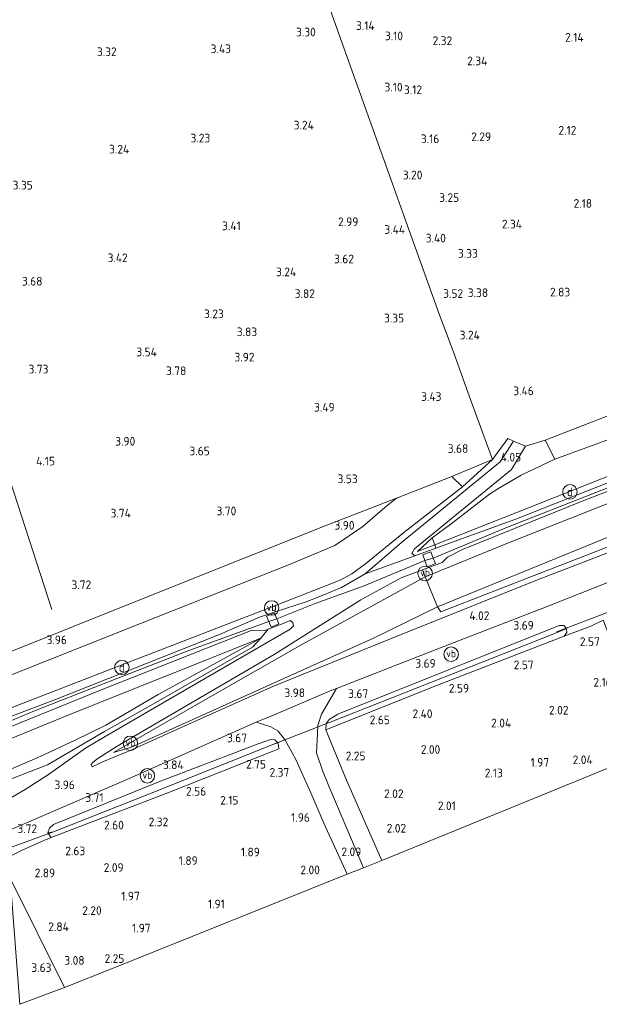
# Model space of a CAD drawing. Extents: x 141961 to 144947, y 416202 to 417778.
# Tile 15 of 122: x 142736 to 142856, y 416650 to 416854. Entities that reach past the tile are written whole.
import ezdxf
from ezdxf.enums import TextEntityAlignment as Align
from ezdxf.lldxf.tags import DXFTag

# ---------------------------------------------------------------- set-up
doc = ezdxf.new("R2010")
doc.units = 0
for name, color, linetype, lineweight in [('B-ME-GR-GRAS-GV', 60, 'Continuous', 13), ('B-ME-GR-HAAG-G', 90, 'GR-HAAG1', 13), ('B-ME-GW-TALUD_KRUIN-G', 90, 'Continuous', 18), ('B-ME-GW-TALUD_TEEN-G', 90, 'Continuous', 18), ('B-ME-IE-MEUBILAIR_DIJKPAAL-S', 7, 'Continuous', 25), ('B-ME-IE-TERREINAFSCHEIDING_DOORGANG-G', 210, 'Continuous', 18), ('B-ME-IE-TERREINAFSCHEIDING_KUNSTMATIG_HEKWERK-G', 20, 'IE-TERREINAFSCHEIDING-KUNSTMATIG', 18), ('B-ME-KG-GRENS_OPNAME-G', 210, 'KG-OPNAME', 18), ('B-ME-KW-KUNSTWERK_DUIKER-G', 170, 'Continuous', 18), ('B-ME-OG-HOOGTEPUNT-S', 7, 'Continuous', 25), ('B-ME-OG-TERREIN_GROEN_TUIN-GV', 7, 'Continuous', 18), ('B-ME-OG-WATER_GREPPEL-G', 160, 'Continuous', 18), ('B-ME-OG-WATER_SLOOT-G', 120, 'Continuous', 18), ('B-ME-VH-VERHARDING_ASFALT-GV', 252, 'Continuous', 18), ('B-ME-VH-VERHARDING_HALFVERHARDING-GV', 252, 'Continuous', 18), ('B-ME-VH-VERHARDING_ROOSTER-GV', 252, 'Continuous', 18), ('B-ME-VH-VERHARDING_STRAATBAKSTEEN-GV', 252, 'Continuous', 18), ('B-ME-VW-VERKEERSTEKEN_DRAAGCONSTRUCTIE-S', 7, 'Continuous', 25), ('B-ME-WH-WINTERBED-G', 150, 'WH-WINTERBED', 18)]:
    doc.layers.add(name, color=color, linetype=linetype, lineweight=lineweight)
doc.styles.add('NLCS-ISO', font='NLCS-ISO.ttf')
doc.styles.add('NLCS-ISO-ANNOTATIVE-T18', font='NLCS-ISO.ttf', dxfattribs={"height": 1.8})
doc.styles.get("Standard").update_dxf_attribs({"font": 'arial.ttf'})
doc.linetypes.add('GR-HAAG1', pattern='A,6,[176,NLCS.SHX,S=0.125,R=0,X=0,Y=0],-2', length=8)
doc.linetypes.add('IE-TERREINAFSCHEIDING-KUNSTMATIG', pattern='A,4,[82,NLCS.SHX,S=0.75,R=90,X=0,Y=0],4,-2', length=10)
tags = doc.linetypes.add('KG-OPNAME', pattern='A,5.5,-2,["O",Standard,S=1.8,R=0,X=-0.5,Y=-0.9],-2,5.5,-2,[5,NLCS.SHX,S=0.75,R=0,X=0,Y=0],-2', length=19).pattern_tags.tags
tags[6] = DXFTag(74, 10)
tags = doc.linetypes.add('WH-WINTERBED', pattern='A,6,-3.5,["WB",Standard,S=1.8,R=0,X=-1.5,Y=-0.9],-3.5,6,-3.5,6,-3.5,6,-3.5,6,-3.5', length=51).pattern_tags.tags
tags[6] = DXFTag(74, 10)

# ---------------------------------------------------------------- blocks, each defined once
blk = doc.blocks.new('SAL-HOOGTELABEL-SO')
at = {"color": 0, "linetype": 'ByBlock', "lineweight": -2, "style": 'NLCS-ISO-ANNOTATIVE-T18'}
blk.add_attdef('HOOGTE', text='', height=1.8, dxfattribs=at).set_placement((2.79, 0), align=Align.RIGHT)
blk = doc.blocks.new('SIE-DIJKPAAL-SO')
at = {"color": 0, "linetype": 'ByBlock', "lineweight": 18}
blk.add_circle((0, 0), 1.5, dxfattribs=at)
at = {"color": 0, "linetype": 'ByBlock', "lineweight": 18, "style": 'NLCS-ISO'}
blk.add_text('d', height=1.8, dxfattribs=at).set_placement((0, 0), align=Align.MIDDLE_CENTER)
blk = doc.blocks.new('SIE-WEG_PAAL_VERKEERSBORD-SO')
at = {"color": 0, "linetype": 'ByBlock', "lineweight": 18}
blk.add_circle((0, 0), 1.5, dxfattribs=at)
at = {"color": 0, "linetype": 'ByBlock', "lineweight": 18, "style": 'NLCS-ISO'}
blk.add_text('vb', height=1.5, dxfattribs=at).set_placement((0, 0.13), align=Align.MIDDLE_CENTER)

msp = doc.modelspace()

# ---------------------------------------------------------------- linework, layer by layer
at = {"layer": 'B-ME-GR-GRAS-GV'}
for points in [[(142764.52, 416735.22, 4.04), (142729.61, 416721.26, 4.13), (142725.21, 416783.89, 3.71), (142711.35, 416927.45, 3.47), (142739.3, 416937.15, 3.48), (142767.26, 416946.85, 3.48), (142774.38, 416928.01, 3.48), (142781.56, 416907.84, 3.28), (142789.36, 416886.23, 3.46), (142797.42, 416863.67, 3.44), (142805.96, 416839.61, 3.24), (142813.02, 416819.95, 3.19), (142815.46, 416813.15, 3.53), (142822.66, 416793.11, 3.65), (142825.8, 416784.68, 3.28), (142828.39, 416777.51, 3.53), (142830.51, 416771.66, 3.74), (142833.72, 416762.79, 4.05), (142825.32, 416759.27, 3.96), (142813.87, 416754.81, 3.96), (142799.43, 416749.19, 3.95)], [(142858.18, 416746.89, 4.17), (142822.37, 416732.3, 4.2), (142819.81, 416738.49, 6.62), (142837.05, 416745.56, 6.55), (142859.89, 416754.61, 6.54), (142882.72, 416763.66, 6.54), (142911.42, 416774.57, 6.52), (142940.12, 416785.48, 6.49), (142977.25, 416797.68, 6.51), (143014.39, 416809.89, 6.53), (143052.62, 416820.64, 6.48), (143089.77, 416830.58, 6.51), (143090.05, 416823.5, 4.16), (143069.35, 416818.38, 4.2), (143048.66, 416813.25, 4.23), (143030.95, 416808.07, 4.11), (142997.47, 416797.49, 4.19), (142963.98, 416786.91, 4.28), (142943.27, 416779.39, 4.14), (142917.81, 416770.45, 4.15), (142894, 416761.48, 4.13)], [(142795.18, 416733.29, 6.5), (142788.76, 416731.26, 6.63), (142788.78, 416732.52, 6.63), (142802.17, 416737.81, 6.51), (142804.6, 416739.14, 6.57), (142807.43, 416741.16, 6.51), (142815.4, 416747.65, 6.28), (142827.54, 416757.13, 4.79), (142833.72, 416762.79, 4.05), (142836.92, 416767.14, 3.73), (142838.11, 416766.6, 3.68), (142835.36, 416762.29, 4.07), (142814.91, 416745.61, 6.39), (142807.36, 416739.08, 6.45), (142802.46, 416736.25, 6.41), (142798.49, 416734.64, 6.44)], [(142821.28, 416746.56, 5.97), (142818.23, 416743.76, 6.55), (142821.78, 416745.12, 6.66), (142822.04, 416744.4, 6.61), (142817.63, 416742.81, 6.61), (142817.03, 416743.31, 6.54), (142817.57, 416744.3, 6.37), (142837.69, 416760.76, 4.13), (142840.59, 416765.59, 3.87), (142844.64, 416766.8, 3.88), (142846.68, 416762.9, 3.97), (142839.71, 416759.56, 4.17), (142834.85, 416756.74, 4.55), (142833.15, 416755.59, 4.63), (142825.17, 416749.47, 5.5)], [(142833.72, 416762.79, 4.05), (142827.54, 416757.13, 4.79), (142825.32, 416759.27, 3.96)], [(142759.69, 416721.26, 6.52), (142730.6, 416710, 6.41), (142730.04, 416716.58, 4.08), (142760.87, 416728.8, 4), (142791.7, 416741.02, 3.91), (142801.07, 416744.98, 3.94), (142806.9, 416748.89, 3.94), (142811.47, 416752.82, 3.96), (142813.87, 416754.81, 3.96), (142825.32, 416759.27, 3.96), (142827.54, 416757.13, 4.79), (142815.4, 416747.65, 6.28), (142807.43, 416741.16, 6.51), (142804.6, 416739.14, 6.57), (142802.17, 416737.81, 6.51), (142788.78, 416732.52, 6.63)], [(142760.87, 416728.8, 4), (142730.04, 416716.58, 4.08), (142729.61, 416721.26, 4.13), (142764.52, 416735.22, 4.04), (142799.43, 416749.19, 3.95), (142813.87, 416754.81, 3.96), (142811.47, 416752.82, 3.96), (142806.9, 416748.89, 3.94), (142801.07, 416744.98, 3.94), (142791.7, 416741.02, 3.91)], [(142821.78, 416745.12, 6.66), (142818.23, 416743.76, 6.55), (142821.28, 416746.56, 5.97)], [(142758.96, 416703.17, 4.13), (142755.23, 416702.09, 4.22), (142774.81, 416713.33, 5.24), (142794.38, 416724.56, 6.26), (142819.81, 416738.49, 6.62), (142822.37, 416732.3, 4.2), (142809.08, 416725.8, 4.22), (142789.12, 416716.78, 4.1)], [(142742.86, 416712.95, 6.54), (142730.81, 416708.34, 6.44), (142730.6, 416710, 6.41), (142759.69, 416721.26, 6.52), (142788.78, 416732.52, 6.63), (142788.76, 416731.26, 6.63), (142785.52, 416730.12, 6.63), (142777.18, 416726.57, 6.52)], [(142736.96, 416694.43, 3.95), (142732.01, 416691.52, 3.92), (142731.75, 416695.76, 4.14), (142741.55, 416699.55, 4.14), (142753.41, 416706.45, 4.43), (142763.98, 416712.48, 5.28), (142784.05, 416723.89, 6.29), (142785.77, 416725.78, 6.62), (142787.28, 416727.61, 6.51), (142790.4, 416728.79, 6.5), (142791.83, 416729.43, 6.53), (142792.37, 416729.01, 6.46), (142792.55, 416728.34, 6.41), (142791.82, 416727.61, 6.45), (142772.66, 416716.49, 5.39), (142753.51, 416705.37, 4.33), (142749.47, 416702.96, 4.2), (142741.78, 416697.51, 3.99)], [(142867.29, 416702.81, 2.2), (142810.86, 416679.72, 2.21), (142803.52, 416696.33, 2.24), (142799.2, 416706.8, 3.27), (142821.08, 416715.56, 3.06), (142848.57, 416726.16, 3.17), (142850.27, 416726.84, 3.1), (142854.11, 416728.28, 3.23), (142856.68, 416729.51, 3.02), (142859.82, 416721.39, 2.29)], [(142800.15, 416708.34, 2.87), (142799.32, 416708.08, 3.28), (142799.89, 416708.95, 3.46), (142801.68, 416710, 3.44), (142824.61, 416719.19, 3.48), (142847.54, 416728.39, 3.52), (142848.49, 416728.43, 3.23), (142849.08, 416727.75, 3.24), (142847.13, 416726.93, 2.99), (142833.91, 416721.69, 2.99), (142813.26, 416713.56, 2.87)], [(142787.28, 416727.61, 6.51), (142785.77, 416725.78, 6.62), (142765.88, 416717.85, 6.59), (142746, 416709.92, 6.55), (142731.3, 416703.86, 6.3), (142731.05, 416706.3, 6.44), (142752.87, 416715.11, 6.45), (142783.94, 416727.46, 6.51), (142786.61, 416727.39, 6.52)], [(142821.08, 416715.56, 3.06), (142799.2, 416706.8, 3.27), (142799.32, 416708.08, 3.28), (142800.15, 416708.34, 2.87), (142813.26, 416713.56, 2.87), (142833.91, 416721.69, 2.99), (142847.13, 416726.93, 2.99), (142849.08, 416727.75, 3.24), (142849.15, 416726.93, 3.22), (142848.57, 416726.16, 3.17)], [(142740.03, 416701.28, 4.16), (142731.8, 416697.66, 4.22), (142731.3, 416703.86, 6.3), (142746, 416709.92, 6.55), (142765.88, 416717.85, 6.59), (142785.77, 416725.78, 6.62), (142777.58, 416721.22, 6.08), (142764.47, 416714.09, 5.31), (142753.64, 416707.78, 4.74), (142747.28, 416704.66, 4.36)], [(142741.55, 416699.55, 4.14), (142731.75, 416695.76, 4.14), (142731.8, 416697.66, 4.22), (142740.03, 416701.28, 4.16), (142747.28, 416704.66, 4.36), (142753.64, 416707.78, 4.74), (142764.47, 416714.09, 5.31), (142777.58, 416721.22, 6.08), (142785.77, 416725.78, 6.62), (142784.05, 416723.89, 6.29), (142763.98, 416712.48, 5.28), (142753.41, 416706.45, 4.43)], [(142790.7, 416704.79, 3.35), (142789.28, 416704.1, 3.23), (142788.67, 416704.69, 3.39), (142787.75, 416704.78, 3.47), (142785.19, 416703.9, 3.54), (142764.99, 416696.17, 3.68), (142742.81, 416687.16, 3.68), (142741.98, 416686.41, 3.62), (142741.61, 416685.42, 3.73), (142742.34, 416684.49, 3.36), (142740.83, 416683.85, 3.63), (142736.33, 416681.82, 3.52), (142733.67, 416680.57, 3.73), (142732.58, 416685.52, 3.79), (142758.47, 416696.69, 3.83), (142784.81, 416708.37, 3.85), (142787.86, 416707.44, 3.78), (142789.29, 416706.55, 3.65)], [(142755.52, 416657.55, 2.2), (142745.12, 416653.38, 3.46), (142733.84, 416676.03, 3.68), (142733.67, 416680.57, 3.73), (142736.33, 416681.82, 3.52), (142740.83, 416683.85, 3.63), (142742.34, 416684.49, 3.36), (142766.49, 416693.76, 3.28), (142789.52, 416702.88, 3.13), (142789.43, 416703.53, 3.21), (142789.28, 416704.1, 3.23), (142790.7, 416704.79, 3.35), (142793.01, 416700.62, 2.94), (142796.11, 416693.71, 2.56), (142798.83, 416687.47, 2.37), (142803.64, 416676.85, 2.22)], [(142742.84, 416685.63, 3.02), (142741.61, 416685.42, 3.73), (142741.98, 416686.41, 3.62), (142742.81, 416687.16, 3.68), (142764.99, 416696.17, 3.68), (142785.19, 416703.9, 3.54), (142787.75, 416704.78, 3.47), (142788.67, 416704.69, 3.39), (142789.28, 416704.1, 3.23), (142788.26, 416703.73, 3.02), (142766.03, 416694.82, 3.02)], [(142766.49, 416693.76, 3.28), (142742.34, 416684.49, 3.36), (142741.61, 416685.42, 3.73), (142742.84, 416685.63, 3.02), (142766.03, 416694.82, 3.02), (142788.26, 416703.73, 3.02), (142789.28, 416704.1, 3.23), (142789.43, 416703.53, 3.21), (142789.52, 416702.88, 3.13)]]:
    msp.add_polyline3d(points, close=True, dxfattribs=at)
for points in [[(142898.29, 416874.7, 2.43), (142907.92, 416845.16, 2.42), (142912.64, 416831.28, 2.61), (142917, 416818.06, 3.09), (142919.7, 416809.5, 3.74), (142922.14, 416801.49, 4.02), (142923.38, 416797.86, 4.09), (142923.62, 416797.32, 3.94), (142904.76, 416790.07, 3.85), (142885.89, 416782.81, 3.75), (142865.27, 416774.8, 3.82), (142844.64, 416766.8, 3.88), (142840.59, 416765.59, 3.87), (142838.11, 416766.6, 3.68), (142836.92, 416767.14, 3.73), (142833.72, 416762.79, 4.05), (142830.51, 416771.66, 3.74), (142828.39, 416777.51, 3.53), (142825.8, 416784.68, 3.28), (142822.66, 416793.11, 3.65), (142815.46, 416813.15, 3.53), (142813.02, 416819.95, 3.19), (142805.96, 416839.61, 3.24), (142797.42, 416863.67, 3.44)], [(142977.72, 416811.17, 4.02), (142952.86, 416802.96, 4.02), (142930.62, 416794.61, 4.08), (142908.38, 416786.27, 4.15), (142885.34, 416777.43, 4.05), (142862.3, 416768.58, 3.95), (142846.68, 416762.9, 3.97), (142844.64, 416766.8, 3.88), (142865.27, 416774.8, 3.82), (142885.89, 416782.81, 3.75), (142904.76, 416790.07, 3.85), (142923.62, 416797.32, 3.94), (142942.6, 416804.41, 3.93), (142947.27, 416806.06, 3.93), (142964.23, 416811.78, 3.92), (142984.26, 416818.07, 4.01)], [(142986.16, 416806.23, 6.6), (142962.79, 416798.46, 6.6), (142939.41, 416790.69, 6.6), (142919.9, 416783.21, 6.54), (142900.39, 416775.73, 6.48), (142880.88, 416768.25, 6.42), (142861.37, 416760.77, 6.36), (142841.57, 416752.94, 6.51), (142821.78, 416745.12, 6.66), (142821.28, 416746.56, 5.97), (142825.17, 416749.47, 5.5), (142833.15, 416755.59, 4.63), (142834.85, 416756.74, 4.55), (142839.71, 416759.56, 4.17), (142846.68, 416762.9, 3.97), (142862.3, 416768.58, 3.95), (142885.34, 416777.43, 4.05), (142908.38, 416786.27, 4.15), (142930.62, 416794.61, 4.08), (142952.86, 416802.96, 4.02), (142977.72, 416811.17, 4.02)], [(142982.42, 416803.79, 6.45), (142959.8, 416796.53, 6.51), (142939.47, 416789.14, 6.53), (142919.15, 416781.76, 6.55), (142909.63, 416777.94, 6.4), (142873.88, 416764.39, 6.57), (142838.38, 416750.37, 6.56), (142822.04, 416744.4, 6.61), (142821.78, 416745.12, 6.66), (142841.57, 416752.94, 6.51), (142861.37, 416760.77, 6.36), (142880.88, 416768.25, 6.42), (142900.39, 416775.73, 6.48), (142919.9, 416783.21, 6.54), (142939.41, 416790.69, 6.6), (142962.79, 416798.46, 6.6), (142986.16, 416806.23, 6.6)], [(142977.25, 416797.68, 6.51), (142940.12, 416785.48, 6.49), (142911.42, 416774.57, 6.52), (142882.72, 416763.66, 6.54), (142859.89, 416754.61, 6.54), (142837.05, 416745.56, 6.55), (142819.81, 416738.49, 6.62), (142819.23, 416739.95, 6.63), (142823.29, 416741.47, 6.61), (142824.42, 416742.57, 6.64), (142827.54, 416744.13, 6.64), (142852.64, 416754.3, 6.49), (142880.5, 416765.01, 6.44), (142908.36, 416775.72, 6.39), (142932.66, 416784.92, 6.4), (142947.07, 416790.38, 6.45), (142955.21, 416793.17, 6.43), (142970.63, 416798.44, 6.47)], [(142990.02, 416793.12, 4.04), (142965.43, 416785.2, 4.05), (142947.78, 416779.05, 4.05), (142926.63, 416771.14, 4.04), (142905.49, 416763.24, 4.03), (142884.87, 416755.24, 4.06), (142864.26, 416747.24, 4.09), (142843.65, 416739.24, 4.13), (142823.04, 416731.24, 4.16), (142822.37, 416732.3, 4.2), (142858.18, 416746.89, 4.17), (142894, 416761.48, 4.13), (142917.81, 416770.45, 4.15), (142943.27, 416779.39, 4.14), (142963.98, 416786.91, 4.28), (142997.47, 416797.49, 4.19)], [(142871.27, 416748.71, 4.01), (142843.04, 416737.84, 3.92), (142816.2, 416727.08, 4.01), (142788.41, 416715.8, 4.1), (142770.63, 416707.91, 4.1), (142759.16, 416702.7, 4.13), (142753.17, 416700.23, 4.08), (142750.82, 416699.13, 4.08), (142750.6, 416699.6, 4.09), (142750.93, 416700.02, 4.07), (142751.79, 416700.69, 4.21), (142756.01, 416703.43, 4.39), (142788.51, 416722.4, 6.25), (142806.46, 416733.72, 6.63), (142814.83, 416738.27, 6.69), (142819.23, 416739.95, 6.63), (142819.81, 416738.49, 6.62), (142794.38, 416724.56, 6.26), (142774.81, 416713.33, 5.24), (142755.23, 416702.09, 4.22), (142758.96, 416703.17, 4.13), (142789.12, 416716.78, 4.1), (142809.08, 416725.8, 4.22), (142822.37, 416732.3, 4.2), (142823.04, 416731.24, 4.16), (142843.65, 416739.24, 4.13), (142864.26, 416747.24, 4.09)], [(142856.68, 416729.51, 3.02), (142854.11, 416728.28, 3.23), (142850.27, 416726.84, 3.1), (142848.57, 416726.16, 3.17), (142849.15, 416726.93, 3.22), (142849.08, 416727.75, 3.24), (142848.49, 416728.43, 3.23), (142847.54, 416728.39, 3.52), (142824.61, 416719.19, 3.48), (142801.68, 416710, 3.44), (142799.89, 416708.95, 3.46), (142799.32, 416708.08, 3.28), (142799.2, 416706.8, 3.27), (142803.52, 416696.33, 2.24), (142810.86, 416679.72, 2.21), (142807.04, 416678.17, 2.15), (142801.64, 416690.9, 2.33), (142799.84, 416695.09, 2.48), (142798.51, 416698.34, 2.71), (142797.3, 416702.02, 2.84), (142797.48, 416706.01, 3.12), (142797.55, 416707.68, 3.4), (142798.33, 416710.06, 3.59), (142801.41, 416715.38, 3.9), (142823.69, 416724.04, 3.85), (142845.97, 416732.69, 3.8), (142847.46, 416733.28, 3.8), (142851.71, 416734.98, 3.8), (142872.66, 416743.33, 3.82)]]:
    msp.add_polyline3d(points, dxfattribs=at)
at = {"layer": 'B-ME-GR-HAAG-G'}
msp.add_polyline3d([(142733.84, 416676.03, 3.68), (142745.12, 416653.38, 3.46)], dxfattribs=at)
at = {"layer": 'B-ME-GW-TALUD_KRUIN-G'}
for points in [[(143089.48, 416836, 6.43), (143075.3, 416832.27, 6.42), (143053.4, 416826.23, 6.53), (143031.29, 416820.16, 6.54), (143008.73, 416813.19, 6.57), (142986.16, 416806.23, 6.6), (142962.79, 416798.46, 6.6), (142939.41, 416790.69, 6.6), (142919.9, 416783.21, 6.54), (142900.39, 416775.73, 6.48), (142880.88, 416768.25, 6.42), (142861.37, 416760.77, 6.36), (142841.57, 416752.94, 6.51), (142821.78, 416745.12, 6.66), (142818.23, 416743.76, 6.55)], [(142755.23, 416702.09, 4.22), (142774.81, 416713.33, 5.24), (142794.38, 416724.56, 6.26), (142819.81, 416738.49, 6.62), (142837.05, 416745.56, 6.55), (142859.89, 416754.61, 6.54), (142882.72, 416763.66, 6.54), (142911.42, 416774.57, 6.52), (142940.12, 416785.48, 6.49), (142977.25, 416797.68, 6.51), (143014.39, 416809.89, 6.53), (143052.62, 416820.64, 6.48), (143089.77, 416830.58, 6.51)], [(142827.54, 416757.13, 4.79), (142833.72, 416762.79, 4.05)], [(142730.6, 416710, 6.41), (142759.69, 416721.26, 6.52), (142788.78, 416732.52, 6.63)], [(142785.77, 416725.78, 6.62), (142765.88, 416717.85, 6.59), (142746, 416709.92, 6.55), (142731.3, 416703.86, 6.3)]]:
    msp.add_polyline3d(points, dxfattribs=at)
at = {"layer": 'B-ME-GW-TALUD_TEEN-G'}
for points in [[(142846.68, 416762.9, 3.97), (142862.3, 416768.58, 3.95), (142885.34, 416777.43, 4.05), (142908.38, 416786.27, 4.15), (142930.62, 416794.61, 4.08), (142952.86, 416802.96, 4.02), (142977.72, 416811.17, 4.02), (143002.58, 416819.38, 4.02), (143025.52, 416825.87, 4.07), (143048.46, 416832.35, 4.12), (143068.8, 416837.12, 4.26), (143089.14, 416841.9, 4.41)], [(142755.23, 416702.09, 4.22), (142758.96, 416703.17, 4.13), (142789.12, 416716.78, 4.1), (142809.08, 416725.8, 4.22), (142822.37, 416732.3, 4.2), (142858.18, 416746.89, 4.17), (142894, 416761.48, 4.13), (142917.81, 416770.45, 4.15), (142943.27, 416779.39, 4.14), (142963.98, 416786.91, 4.28), (142997.47, 416797.49, 4.19), (143030.95, 416808.07, 4.11), (143048.66, 416813.25, 4.23), (143069.35, 416818.38, 4.2), (143090.05, 416823.5, 4.16)], [(142813.87, 416754.81, 3.96), (142811.47, 416752.82, 3.96), (142806.9, 416748.89, 3.94), (142801.07, 416744.98, 3.94), (142791.7, 416741.02, 3.91), (142760.87, 416728.8, 4), (142730.04, 416716.58, 4.08)], [(142821.28, 416746.56, 5.97), (142818.23, 416743.76, 6.55)], [(142785.77, 416725.78, 6.62), (142777.58, 416721.22, 6.08), (142764.47, 416714.09, 5.31), (142753.64, 416707.78, 4.74)], [(142753.64, 416707.78, 4.74), (142747.28, 416704.66, 4.36), (142740.03, 416701.28, 4.16), (142731.8, 416697.66, 4.22)]]:
    msp.add_polyline3d(points, dxfattribs=at)
at = {"layer": 'B-ME-IE-TERREINAFSCHEIDING_DOORGANG-G'}
for points in [[(142828.39, 416777.51, 3.53), (142830.51, 416771.66, 3.74)], [(142840.59, 416765.59, 3.87), (142838.11, 416766.6, 3.68), (142836.92, 416767.14, 3.73)], [(142846.68, 416762.9, 3.97), (142844.64, 416766.8, 3.88)], [(142854.11, 416728.28, 3.23), (142850.27, 416726.84, 3.1)], [(142740.83, 416683.85, 3.63), (142736.33, 416681.82, 3.52)]]:
    msp.add_polyline3d(points, dxfattribs=at)
at = {"layer": 'B-ME-IE-TERREINAFSCHEIDING_KUNSTMATIG_HEKWERK-G'}
for points in [[(142840.59, 416765.59, 3.87), (142844.64, 416766.8, 3.88), (142865.27, 416774.8, 3.82), (142885.89, 416782.81, 3.75), (142904.76, 416790.07, 3.85), (142923.62, 416797.32, 3.94), (142942.6, 416804.41, 3.93), (142947.27, 416806.06, 3.93), (142964.23, 416811.78, 3.92), (142984.26, 416818.07, 4.01), (143004.28, 416824.37, 4.1), (143010.89, 416826.41, 4.03), (143044.65, 416835.98, 4.08), (143061.09, 416840.26, 4.21), (143088.75, 416846.59, 4.27)], [(143090.23, 416822.12, 4.02), (143062.66, 416815.07, 4.05), (143053.37, 416812.59, 4.11), (143034.38, 416807, 4.07), (143014.61, 416801.03, 4.02), (142990.02, 416793.12, 4.04), (142965.43, 416785.2, 4.05), (142947.78, 416779.05, 4.05), (142926.63, 416771.14, 4.04), (142905.49, 416763.24, 4.03), (142884.87, 416755.24, 4.06), (142864.26, 416747.24, 4.09), (142843.65, 416739.24, 4.13), (142823.04, 416731.24, 4.16), (142822.37, 416732.3, 4.2), (142819.81, 416738.49, 6.62), (142819.23, 416739.95, 6.63), (142823.29, 416741.47, 6.61)], [(142742.46, 416731.69, 3.85), (142733.81, 416758.36, 3.78), (142725.21, 416783.89, 3.71)], [(142836.92, 416767.14, 3.73), (142833.72, 416762.79, 4.05), (142830.51, 416771.66, 3.74)], [(142846.68, 416762.9, 3.97), (142839.71, 416759.56, 4.17), (142834.85, 416756.74, 4.55), (142833.15, 416755.59, 4.63), (142825.17, 416749.47, 5.5), (142821.28, 416746.56, 5.97)], [(142833.72, 416762.79, 4.05), (142825.32, 416759.27, 3.96), (142813.87, 416754.81, 3.96)], [(142825.32, 416759.27, 3.96), (142827.54, 416757.13, 4.79)], [(142788.78, 416732.52, 6.63), (142802.17, 416737.81, 6.51), (142804.6, 416739.14, 6.57), (142807.43, 416741.16, 6.51), (142815.4, 416747.65, 6.28), (142827.54, 416757.13, 4.79)], [(142813.87, 416754.81, 3.96), (142799.43, 416749.19, 3.95), (142764.52, 416735.22, 4.04), (142729.61, 416721.26, 4.13)], [(142821.28, 416746.56, 5.97), (142821.78, 416745.12, 6.66), (142822.04, 416744.4, 6.61), (142817.63, 416742.81, 6.61)], [(142785.52, 416730.12, 6.63), (142788.76, 416731.26, 6.63), (142788.78, 416732.52, 6.63)], [(142784.05, 416723.89, 6.29), (142785.77, 416725.78, 6.62), (142787.28, 416727.61, 6.51), (142790.4, 416728.79, 6.5)], [(142854.11, 416728.28, 3.23), (142856.68, 416729.51, 3.02), (142859.82, 416721.39, 2.29), (142867.29, 416702.81, 2.2)], [(142848.57, 416726.16, 3.17), (142821.08, 416715.56, 3.06), (142799.2, 416706.8, 3.27)], [(142850.27, 416726.84, 3.1), (142848.57, 416726.16, 3.17)], [(142753.41, 416706.45, 4.43), (142763.98, 416712.48, 5.28), (142784.05, 416723.89, 6.29)], [(142753.41, 416706.45, 4.43), (142741.55, 416699.55, 4.14), (142731.75, 416695.76, 4.14)], [(142799.2, 416706.8, 3.27), (142803.52, 416696.33, 2.24), (142810.86, 416679.72, 2.21)], [(142789.52, 416702.88, 3.13), (142766.49, 416693.76, 3.28), (142742.34, 416684.49, 3.36)], [(142742.34, 416684.49, 3.36), (142740.83, 416683.85, 3.63)], [(142733.67, 416680.57, 3.73), (142736.33, 416681.82, 3.52)]]:
    msp.add_polyline3d(points, dxfattribs=at)
at = {"layer": 'B-ME-KG-GRENS_OPNAME-G'}
msp.add_polyline3d([(142735.81, 416649.91, 3.93), (142745.12, 416653.38, 3.46), (142755.52, 416657.55, 2.2), (142803.64, 416676.85, 2.22), (142807.04, 416678.17, 2.15), (142810.86, 416679.72, 2.21), (142867.29, 416702.81, 2.2), (142954.62, 416738.4, 2.37), (143053.12, 416763.34, 2.36), (143093.33, 416773.52, 2.29)], dxfattribs=at)
at = {"layer": 'B-ME-KW-KUNSTWERK_DUIKER-G'}
for points in [[(142847.01, 416727.08, 2.96), (142857.88, 416731.23, 2.95)], [(142788.26, 416703.73, 3.02), (142800.15, 416708.34, 2.87)], [(142730.48, 416681.16, 2.91), (142742.84, 416685.63, 3.02)]]:
    msp.add_polyline3d(points, dxfattribs=at)
at = {"layer": 'B-ME-OG-TERREIN_GROEN_TUIN-GV'}
msp.add_polyline3d([(142745.12, 416653.38, 3.46), (142735.81, 416649.91, 3.93), (142733.84, 416676.03, 3.68)], close=True, dxfattribs=at)
at = {"layer": 'B-ME-OG-WATER_GREPPEL-G'}
for points in [[(142800.15, 416708.34, 2.87), (142813.26, 416713.56, 2.87), (142833.91, 416721.69, 2.99), (142847.13, 416726.93, 2.99)], [(142742.84, 416685.63, 3.02), (142766.03, 416694.82, 3.02), (142788.26, 416703.73, 3.02)]]:
    msp.add_polyline3d(points, dxfattribs=at)
at = {"layer": 'B-ME-OG-WATER_SLOOT-G'}
for points in [[(142849.08, 416727.75, 3.24), (142848.49, 416728.43, 3.23), (142847.54, 416728.39, 3.52), (142824.61, 416719.19, 3.48), (142801.68, 416710, 3.44), (142799.89, 416708.95, 3.46), (142799.32, 416708.08, 3.28)], [(142849.08, 416727.75, 3.24), (142849.15, 416726.93, 3.22), (142848.57, 416726.16, 3.17)], [(142799.2, 416706.8, 3.27), (142799.32, 416708.08, 3.28)], [(142789.28, 416704.1, 3.23), (142788.67, 416704.69, 3.39), (142787.75, 416704.78, 3.47), (142785.19, 416703.9, 3.54), (142764.99, 416696.17, 3.68), (142742.81, 416687.16, 3.68), (142741.98, 416686.41, 3.62), (142741.61, 416685.42, 3.73)], [(142789.28, 416704.1, 3.23), (142789.43, 416703.53, 3.21), (142789.52, 416702.88, 3.13)], [(142742.34, 416684.49, 3.36), (142741.61, 416685.42, 3.73)]]:
    msp.add_polyline3d(points, dxfattribs=at)
at = {"layer": 'B-ME-VH-VERHARDING_ASFALT-GV'}
for points in [[(142730.81, 416708.34, 6.44), (142742.86, 416712.95, 6.54), (142777.18, 416726.57, 6.52), (142785.52, 416730.12, 6.63), (142788.76, 416731.26, 6.63), (142795.18, 416733.29, 6.5), (142798.49, 416734.64, 6.44), (142802.46, 416736.25, 6.41), (142807.36, 416739.08, 6.45), (142817.63, 416742.81, 6.61), (142822.04, 416744.4, 6.61), (142838.38, 416750.37, 6.56), (142873.88, 416764.39, 6.57), (142909.63, 416777.94, 6.4), (142919.15, 416781.76, 6.55), (142939.47, 416789.14, 6.53), (142959.8, 416796.53, 6.51), (142982.42, 416803.79, 6.45)], [(142969.35, 416780.03, 3.83), (142965.46, 416778.8, 3.86), (142949.29, 416773.35, 3.79), (142941.27, 416770.29, 3.74), (142936.93, 416768.64, 3.82), (142915.27, 416760.17, 3.83), (142893.61, 416751.69, 3.84), (142872.66, 416743.33, 3.82), (142851.71, 416734.98, 3.8), (142847.46, 416733.28, 3.8), (142845.97, 416732.69, 3.8), (142823.69, 416724.04, 3.85), (142801.41, 416715.38, 3.9), (142800.11, 416714.88, 3.9), (142788.01, 416709.7, 3.87), (142784.81, 416708.37, 3.85), (142758.47, 416696.69, 3.83), (142732.58, 416685.52, 3.79)], [(142880.5, 416765.01, 6.44), (142852.64, 416754.3, 6.49), (142827.54, 416744.13, 6.64), (142824.42, 416742.57, 6.64), (142823.29, 416741.47, 6.61), (142819.23, 416739.95, 6.63), (142814.83, 416738.27, 6.69), (142806.46, 416733.72, 6.63), (142788.51, 416722.4, 6.25), (142756.01, 416703.43, 4.39), (142751.79, 416700.69, 4.21), (142750.93, 416700.02, 4.07), (142750.6, 416699.6, 4.09), (142750.82, 416699.13, 4.08), (142753.17, 416700.23, 4.08), (142759.16, 416702.7, 4.13), (142770.63, 416707.91, 4.1), (142788.41, 416715.8, 4.1), (142816.2, 416727.08, 4.01), (142843.04, 416737.84, 3.92), (142871.27, 416748.71, 4.01)], [(142732.01, 416691.52, 3.92), (142736.96, 416694.43, 3.95), (142741.78, 416697.51, 3.99), (142749.47, 416702.96, 4.2), (142753.51, 416705.37, 4.33), (142772.66, 416716.49, 5.39), (142791.82, 416727.61, 6.45), (142792.55, 416728.34, 6.41), (142792.37, 416729.01, 6.46), (142791.83, 416729.43, 6.53), (142790.4, 416728.79, 6.5), (142787.28, 416727.61, 6.51), (142786.61, 416727.39, 6.52), (142783.94, 416727.46, 6.51), (142752.87, 416715.11, 6.45), (142731.05, 416706.3, 6.44)]]:
    msp.add_polyline3d(points, dxfattribs=at)
at = {"layer": 'B-ME-VH-VERHARDING_HALFVERHARDING-GV'}
msp.add_polyline3d([(142807.04, 416678.17, 2.15), (142803.64, 416676.85, 2.22), (142798.83, 416687.47, 2.37), (142796.11, 416693.71, 2.56), (142793.01, 416700.62, 2.94), (142790.7, 416704.79, 3.35), (142789.29, 416706.55, 3.65), (142787.86, 416707.44, 3.78), (142784.81, 416708.37, 3.85), (142788.01, 416709.7, 3.87), (142800.11, 416714.88, 3.9), (142801.41, 416715.38, 3.9), (142798.33, 416710.06, 3.59), (142797.55, 416707.68, 3.4), (142797.48, 416706.01, 3.12), (142797.3, 416702.02, 2.84), (142798.51, 416698.34, 2.71), (142799.84, 416695.09, 2.48), (142801.64, 416690.9, 2.33)], close=True, dxfattribs=at)
at = {"layer": 'B-ME-VH-VERHARDING_ROOSTER-GV'}
for points in [[(142821.93, 416741.26, 6.67), (142820.21, 416740.57, 6.67), (142819.76, 416741.87, 6.67), (142819.34, 416743.06, 6.67), (142820.95, 416743.67, 6.67), (142821.49, 416742.33, 6.67)], [(142789.49, 416728.72, 6.66), (142787.88, 416728.06, 6.66), (142787.39, 416729.24, 6.66), (142786.94, 416730.35, 6.66), (142788.58, 416730.97, 6.66), (142789.05, 416729.81, 6.66)]]:
    msp.add_polyline3d(points, close=True, dxfattribs=at)
at = {"layer": 'B-ME-VH-VERHARDING_STRAATBAKSTEEN-GV'}
msp.add_polyline3d([(142817.63, 416742.81, 6.61), (142807.36, 416739.08, 6.45), (142814.91, 416745.61, 6.39), (142835.36, 416762.29, 4.07), (142838.11, 416766.6, 3.68), (142840.59, 416765.59, 3.87), (142837.69, 416760.76, 4.13), (142817.57, 416744.3, 6.37), (142817.03, 416743.31, 6.54)], close=True, dxfattribs=at)
at = {"layer": 'B-ME-WH-WINTERBED-G'}
msp.add_polyline3d([(143089.76, 416833.63, 6.62), (143089.63, 416833.6, 6.62), (143072.71, 416829.32, 6.56), (143050.67, 416823.45, 6.52), (143025.38, 416816.08, 6.62), (142989.1, 416804.98, 6.62), (142979.99, 416802.28, 6.46), (142965.28, 416797.37, 6.5), (142948.43, 416791.61, 6.62), (142923.85, 416782.53, 6.63), (142900.89, 416773.75, 6.63), (142878.27, 416764.99, 6.63), (142855.18, 416755.99, 6.64), (142836.88, 416748.8, 6.67), (142821.49, 416742.33, 6.67), (142819.76, 416741.87, 6.67), (142807.15, 416736.59, 6.66), (142797.05, 416732.98, 6.66), (142789.05, 416729.81, 6.66), (142787.39, 416729.24, 6.66), (142770.86, 416723.24, 6.66), (142753.3, 416716.4, 6.66), (142738.89, 416710.73, 6.55), (142730.92, 416707.39, 6.55)], dxfattribs=at)

# ---------------------------------------------------------------- block references
at = {"layer": 'B-ME-IE-MEUBILAIR_DIJKPAAL-S'}
for p in [(142849.8, 416756.09, 6.87), (142756.98, 416719.71, 6.91)]:
    msp.add_blockref('SIE-DIJKPAAL-SO', p, dxfattribs=at)
at = {"layer": 'B-ME-OG-HOOGTEPUNT-S'}
for p, values in [((142806.55, 416851.8, 3.14), {'HOOGTE': '3.14'}), ((142794.36, 416850.47, 3.3), {'HOOGTE': '3.30'}), ((142812.42, 416849.67, 3.1), {'HOOGTE': '3.10'}), ((142849.83, 416849.38, 2.14), {'HOOGTE': '2.14'}), ((142776.79, 416847, 3.43), {'HOOGTE': '3.43'}), ((142822.61, 416848.68, 2.32), {'HOOGTE': '2.32'}), ((142753.11, 416846.39, 3.32), {'HOOGTE': '3.32'}), ((142829.89, 416844.48, 2.34), {'HOOGTE': '2.34'}), ((142812.34, 416839.06, 3.1), {'HOOGTE': '3.10'}), ((142816.36, 416838.52, 3.12), {'HOOGTE': '3.12'}), ((142793.96, 416831.19, 3.24), {'HOOGTE': '3.24'}), ((142772.5, 416828.5, 3.23), {'HOOGTE': '3.23'}), ((142830.67, 416828.77, 2.29), {'HOOGTE': '2.29'}), ((142848.33, 416830.1, 2.12), {'HOOGTE': '2.12'}), ((142819.94, 416828.35, 3.16), {'HOOGTE': '3.16'}), ((142755.71, 416826.2, 3.24), {'HOOGTE': '3.24'}), ((142816.45, 416820.85, 3.2), {'HOOGTE': '3.20'}), ((142735.73, 416818.74, 3.35), {'HOOGTE': '3.35'}), ((142824.05, 416816.17, 3.25), {'HOOGTE': '3.25'}), ((142851.58, 416814.95, 2.18), {'HOOGTE': '2.18'}), ((142778.81, 416810.31, 3.41), {'HOOGTE': '3.41'}), ((142803.18, 416811.16, 2.99), {'HOOGTE': '2.99'}), ((142837.07, 416810.67, 2.34), {'HOOGTE': '2.34'}), ((142812.85, 416809.55, 3.44), {'HOOGTE': '3.44'}), ((142821.3, 416807.77, 3.4), {'HOOGTE': '3.40'}), ((142827.93, 416804.61, 3.33), {'HOOGTE': '3.33'}), ((142755.41, 416803.69, 3.42), {'HOOGTE': '3.42'}), ((142802.26, 416803.45, 3.62), {'HOOGTE': '3.62'}), ((142790.3, 416800.77, 3.24), {'HOOGTE': '3.24'}), ((142737.74, 416798.84, 3.68), {'HOOGTE': '3.68'}), ((142794.17, 416796.26, 3.82), {'HOOGTE': '3.82'}), ((142824.87, 416796.29, 3.52), {'HOOGTE': '3.52'}), ((142830.06, 416796.46, 3.38), {'HOOGTE': '3.38'}), ((142847.05, 416796.58, 2.83), {'HOOGTE': '2.83'}), ((142775.29, 416792.08, 3.23), {'HOOGTE': '3.23'}), ((142812.65, 416791.2, 3.35), {'HOOGTE': '3.35'}), ((142782.21, 416788.35, 3.83), {'HOOGTE': '3.83'}), ((142828.33, 416787.69, 3.24), {'HOOGTE': '3.24'}), ((142761.44, 416784.18, 3.54), {'HOOGTE': '3.54'}), ((142781.66, 416783.11, 3.92), {'HOOGTE': '3.92'}), ((142738.98, 416780.63, 3.73), {'HOOGTE': '3.73'}), ((142767.54, 416780.28, 3.78), {'HOOGTE': '3.78'}), ((142839.51, 416776.12, 3.46), {'HOOGTE': '3.46'}), ((142820.39, 416774.94, 3.43), {'HOOGTE': '3.43'}), ((142798.27, 416772.73, 3.49), {'HOOGTE': '3.49'}), ((142756.96, 416765.67, 3.9), {'HOOGTE': '3.90'}), ((142772.39, 416763.66, 3.65), {'HOOGTE': '3.65'}), ((142825.95, 416764.17, 3.68), {'HOOGTE': '3.68'}), ((142740.33, 416761.56, 4.15), {'HOOGTE': '4.15'}), ((142836.89, 416762.38, 4.05), {'HOOGTE': '4.05'}), ((142803.03, 416757.89, 3.53), {'HOOGTE': '3.53'}), ((142777.89, 416751.23, 3.7), {'HOOGTE': '3.70'}), ((142756.05, 416750.78, 3.74), {'HOOGTE': '3.74'}), ((142802.38, 416748.26, 3.9), {'HOOGTE': '3.90'}), ((142747.84, 416735.94, 3.72), {'HOOGTE': '3.72'}), ((142830.32, 416729.54, 4.02), {'HOOGTE': '4.02'}), ((142839.51, 416727.54, 3.69), {'HOOGTE': '3.69'}), ((142742.81, 416724.53, 3.96), {'HOOGTE': '3.96'}), ((142853.18, 416724.16, 2.57), {'HOOGTE': '2.57'}), ((142819.19, 416719.66, 3.69), {'HOOGTE': '3.69'}), ((142839.48, 416719.35, 2.57), {'HOOGTE': '2.57'}), ((142826.11, 416714.5, 2.59), {'HOOGTE': '2.59'}), ((142855.65, 416715.74, 2.16), {'HOOGTE': '2.16'}), ((142792.13, 416713.56, 3.98), {'HOOGTE': '3.98'}), ((142805.21, 416713.38, 3.67), {'HOOGTE': '3.67'}), ((142818.53, 416709.22, 2.4), {'HOOGTE': '2.40'}), ((142846.7, 416709.96, 2.02), {'HOOGTE': '2.02'}), ((142809.7, 416707.94, 2.65), {'HOOGTE': '2.65'}), ((142834.82, 416707.3, 2.04), {'HOOGTE': '2.04'}), ((142780.12, 416704.21, 3.67), {'HOOGTE': '3.67'}), ((142804.65, 416700.47, 2.25), {'HOOGTE': '2.25'}), ((142820.14, 416701.81, 2), {'HOOGTE': '2.00'}), ((142766.99, 416698.63, 3.84), {'HOOGTE': '3.84'}), ((142784.04, 416698.76, 2.75), {'HOOGTE': '2.75'}), ((142842.69, 416699.14, 1.97), {'HOOGTE': '1.97'}), ((142851.71, 416699.68, 2.04), {'HOOGTE': '2.04'}), ((142788.86, 416697.07, 2.37), {'HOOGTE': '2.37'}), ((142833.1, 416696.94, 2.12), {'HOOGTE': '2.13'}), ((142744.45, 416694.49, 3.96), {'HOOGTE': '3.96'}), ((142750.4, 416691.86, 3.71), {'HOOGTE': '3.71'}), ((142771.65, 416693.14, 2.56), {'HOOGTE': '2.56'}), ((142812.53, 416692.64, 2.02), {'HOOGTE': '2.02'}), ((142778.34, 416691.29, 2.15), {'HOOGTE': '2.15'}), ((142823.35, 416690.14, 2.01), {'HOOGTE': '2.01'}), ((142793.13, 416687.72, 1.96), {'HOOGTE': '1.96'}), ((142754.6, 416686.15, 2.6), {'HOOGTE': '2.60'}), ((142763.79, 416686.8, 2.32), {'HOOGTE': '2.32'}), ((142736.63, 416685.4, 3.72), {'HOOGTE': '3.72'}), ((142813.07, 416685.5, 2.02), {'HOOGTE': '2.02'}), ((142746.6, 416680.79, 2.63), {'HOOGTE': '2.63'}), ((142782.77, 416680.56, 1.89), {'HOOGTE': '1.89'}), ((142803.78, 416680.61, 2.09), {'HOOGTE': '2.09'}), ((142769.9, 416678.79, 1.89), {'HOOGTE': '1.89'}), ((142740.37, 416676.23, 2.89), {'HOOGTE': '2.89'}), ((142754.55, 416677.35, 2.09), {'HOOGTE': '2.09'}), ((142795.2, 416676.86, 2), {'HOOGTE': '2.00'}), ((142757.9, 416671.43, 1.97), {'HOOGTE': '1.97'}), ((142775.51, 416669.8, 1.91), {'HOOGTE': '1.91'}), ((142750, 416668.44, 2.2), {'HOOGTE': '2.20'}), ((142743.21, 416665.09, 2.84), {'HOOGTE': '2.84'}), ((142760.14, 416664.8, 1.97), {'HOOGTE': '1.97'}), ((142746.46, 416658.11, 3.08), {'HOOGTE': '3.08'}), ((142754.7, 416658.5, 2.25), {'HOOGTE': '2.25'}), ((142739.6, 416656.61, 3.63), {'HOOGTE': '3.63'})]:
    msp.add_blockref('SAL-HOOGTELABEL-SO', p, dxfattribs=at).add_auto_attribs(values)
at = {"layer": 'B-ME-VW-VERKEERSTEKEN_DRAAGCONSTRUCTIE-S'}
for p in [(142819.79, 416739.19, 6.69), (142787.99, 416732.03, 6.62), (142825.18, 416722.45, 3.86), (142758.75, 416703.99, 4.56), (142762.26, 416697.26, 3.95)]:
    msp.add_blockref('SIE-WEG_PAAL_VERKEERSBORD-SO', p, dxfattribs=at)

doc.saveas('drawing.dxf')
